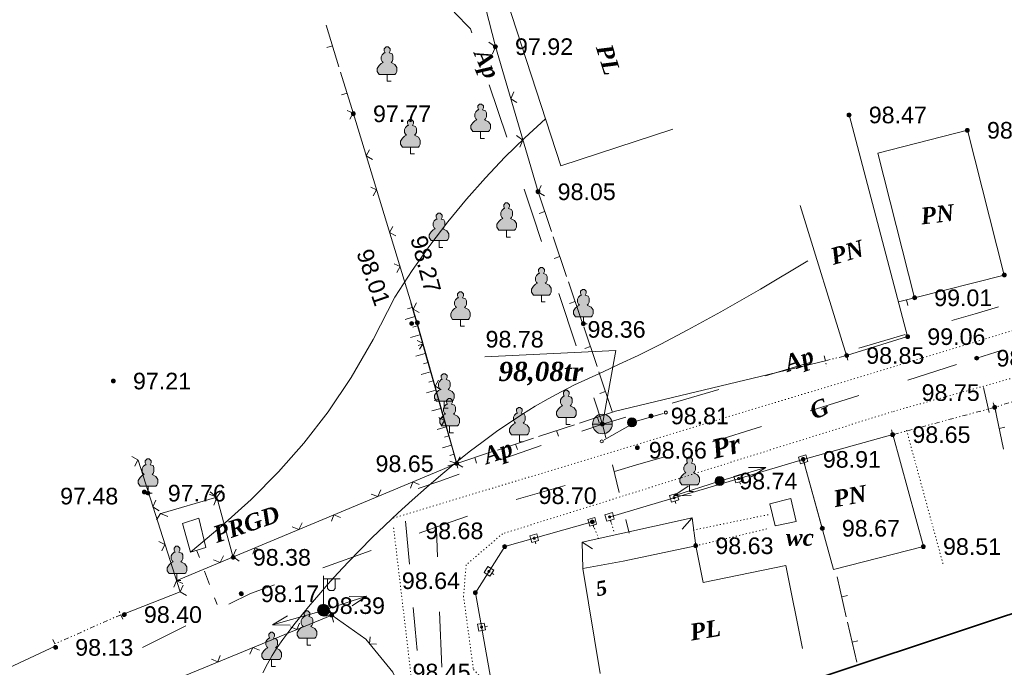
# Model space of a CAD drawing. Header units: millimetres. Extents: x 9396 to 25236, y 15106 to 31102.
# Tile 58 of 256: x 10372 to 10472, y 16436 to 16502. Entities that reach past the tile are written whole.
import ezdxf
from ezdxf.enums import TextEntityAlignment as Align

# ---------------------------------------------------------------- set-up
doc = ezdxf.new("R2010")
doc.units = ezdxf.units.MM
for name, pattern in [('DIVIDE', [1.25, 0.5, -0.25, 0, -0.25, 0, -0.25]), ('DOT', [0.25, 0, -0.25]), ('HIDDEN', [0.375, 0.25, -0.125])]:
    doc.linetypes.add(name, pattern=pattern)
for name, color, linetype, lineweight, true_color in [('1001010', 7, 'Continuous', 9, 0x000000), ('10010110', 7, 'Continuous', 20, 0xa25100), ('10010210', 7, 'Continuous', 9, 0x000000), ('1002020', 7, 'Continuous', 9, 0x000000), ('1060000', 7, 'Continuous', 9, 0x000000), ('1070000', 7, 'DOT', 9, 0x000000), ('2030003', 7, 'Continuous', 9, 0x000000), ('2030012', 7, 'Continuous', 9, 0x000000), ('21100200', 7, 'HIDDEN', 0, 0x800080), ('3000105', 7, 'DIVIDE', 9, 0x000000), ('3000113', 7, 'Continuous', 9, 0x000000), ('3000130', 7, 'Continuous', 9, 0x000000), ('3000220', 7, 'Continuous', 9, 0x000000), ('3000260', 7, 'Continuous', 9, 0x000000), ('4000210', 7, 'Continuous', 9, 0x000000), ('5010210', 7, 'Continuous', 20, 0x008000), ('5010420', 7, 'Continuous', 9, 0x000000), ('6011210', 1, 'Continuous', 9, 0xff0000), ('8010120', 7, 'Continuous', 20, 0x0080ff), ('9010110', 7, 'Continuous', 9, 0x000000)]:
    doc.layers.add(name, color=color, linetype=linetype, lineweight=lineweight, true_color=true_color)
doc.layers.add('Рамка', color=7, linetype='Continuous', lineweight=35)
doc.styles.add('10', font='timesbi.ttf', dxfattribs={"height": 0.001481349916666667})
doc.styles.add('12', font='timesbi.ttf', dxfattribs={"height": 0.001692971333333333})
doc.styles.add('2', font='timesbi.ttf', dxfattribs={"height": 0.001692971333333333})
doc.styles.add('3', font='timesbi.ttf', dxfattribs={"height": 0.001692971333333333})
doc.styles.add('9', font='timesbi.ttf', dxfattribs={"height": 0.001692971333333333})
doc.styles.add('F2', font='arial.ttf', dxfattribs={"height": 0.001692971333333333})

# ---------------------------------------------------------------- blocks, each defined once
blk = doc.blocks.new('SYMBOL21100200')
at = {"true_color": 0x800080}
h = blk.add_hatch(color=216, dxfattribs=at)
edge = h.paths.add_edge_path()
edge.add_arc((0, 0), 0.1, 0, 360)
at = {"color": 216, "linetype": 'Continuous', "lineweight": 0, "true_color": 0x800080}
blk.add_circle((0, 0), 0.1, dxfattribs=at)
blk = doc.blocks.new('SYMBOL4000210')
at = {"true_color": 0xffffff}
blk.add_hatch(color=7, dxfattribs=at).paths.add_polyline_path([(0.05, 1.75), (-0.05, 1.75), (-0.15, 1.65), (-0.15, 1.55), (-0.1, 1.45), (-0.15, 1.45), (-0.25, 1.35), (-0.3, 1.25), (-0.3, 1.1), (-0.25, 1), (-0.2, 0.95), (-0.3, 0.9), (-0.35, 0.85), (-0.4, 0.8), (-0.5, 0.65), (-0.5, 0.5), (-0.4, 0.35), (-0.3, 0.35), (-0.1, 0.35), (0, 0.35), (0.15, 0.35), (0.4, 0.35), (0.45, 0.4), (0.5, 0.5), (0.5, 0.7), (0.4, 0.85), (0.2, 0.95), (0.25, 1), (0.3, 1.1), (0.3, 1.3), (0.25, 1.4), (0.1, 1.45), (0.15, 1.55), (0.15, 1.65)])
at = {"color": 18, "linetype": 'Continuous', "lineweight": 0, "true_color": 0x000000, "flags": 128}
blk.add_lwpolyline([(0.05, 1.75), (-0.05, 1.75), (-0.15, 1.65), (-0.15, 1.55), (-0.1, 1.45), (-0.15, 1.45), (-0.25, 1.35), (-0.3, 1.25), (-0.3, 1.1), (-0.25, 1), (-0.2, 0.95), (-0.3, 0.9), (-0.35, 0.85), (-0.4, 0.8), (-0.5, 0.65), (-0.5, 0.5), (-0.4, 0.35), (-0.3, 0.35), (-0.1, 0.35), (0, 0.35), (0.15, 0.35), (0.4, 0.35), (0.45, 0.4), (0.5, 0.5), (0.5, 0.7), (0.4, 0.85), (0.2, 0.95), (0.25, 1), (0.3, 1.1), (0.3, 1.3), (0.25, 1.4), (0.1, 1.45), (0.15, 1.55), (0.15, 1.65), (0.05, 1.75)], close=True, dxfattribs=at)
blk.add_lwpolyline([(0, 0.35), (0, 0), (0.2, 0)], dxfattribs=at)
blk = doc.blocks.new('SYMBOL5010420')
at = {"true_color": 0xffffff}
h = blk.add_hatch(color=7, dxfattribs=at)
edge = h.paths.add_edge_path()
edge.add_arc((0, 0), 0.5, 0, 360)
at = {"color": 18, "linetype": 'Continuous', "lineweight": 9, "true_color": 0x000000, "flags": 128}
blk.add_lwpolyline([(-0.5, 0), (0.5, 0)], dxfattribs=at)
at = {"color": 18, "linetype": 'Continuous', "lineweight": 9, "true_color": 0x000000}
blk.add_circle((0, 0), 0.5, dxfattribs=at)
blk = doc.blocks.new('SYMBOL2030012')
at = {"true_color": 0xffffff}
h = blk.add_hatch(color=7, dxfattribs=at)
edge = h.paths.add_edge_path()
edge.add_arc((0, 0), 0.225, 0, 360)
at = {"true_color": 0x000000}
h = blk.add_hatch(color=18, dxfattribs=at)
edge = h.paths.add_edge_path()
edge.add_arc((0, 0), 0.05, 0, 360)
at = {"color": 18, "linetype": 'Continuous', "lineweight": 0, "true_color": 0x000000}
for radius in [0.225, 0.05]:
    blk.add_circle((0, 0), radius, dxfattribs=at)
blk = doc.blocks.new('SYMBOL2030003')
at = {"true_color": 0xffffff}
h = blk.add_hatch(color=7, dxfattribs=at)
edge = h.paths.add_edge_path()
edge.add_arc((0, 0), 0.3, 0, 360)
at = {"true_color": 0x000000}
h = blk.add_hatch(color=18, dxfattribs=at)
edge = h.paths.add_edge_path()
edge.add_arc((0, 0), 0.1, 0, 360)
at = {"color": 18, "linetype": 'Continuous', "lineweight": 0, "true_color": 0x000000, "flags": 128}
for points in [[(0, 0.3), (0, 1.75)], [(0, 1.6), (0.85, 1.6)], [(0.2, 1.6), (0.2, 1.1), (0.3, 1), (0.5, 1), (0.6, 1.1), (0.6, 1.6)]]:
    blk.add_lwpolyline(points, dxfattribs=at)
at = {"color": 18, "linetype": 'Continuous', "lineweight": 0, "true_color": 0x000000}
for radius in [0.3, 0.1]:
    blk.add_circle((0, 0), radius, dxfattribs=at)

msp = doc.modelspace()

# ---------------------------------------------------------------- linework, layer by layer
at = {"layer": '1001010', "color": 253}
for p, q in [((10450.25579298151, 16452.87877991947), (10448.09995698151, 16452.33981991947)), ((10389.96504298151, 16450.85205991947), (10388.31138898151, 16450.32289991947)), ((10440.19798498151, 16450.91745991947), (10439.16218098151, 16449.75733991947)), ((10428.99797498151, 16448.43745991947), (10430.04477298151, 16447.73621991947)), ((10429.05798098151, 16445.73745991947), (10430.81318098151, 16435.04871991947))]:
    msp.add_line(p, q, dxfattribs=at)
for points in [[(10426.00155698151, 16516.76817991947, 0), (10418.04965298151, 16514.34995991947, 0), (10421.32073498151, 16503.63999991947, 0), (10426.82958098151, 16486.76505991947, 0), (10438.23728098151, 16490.48845991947, 0)], [(10456.17797098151, 16491.93745991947, 0), (10462.13798498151, 16469.35745991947, 0), (10455.91797898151, 16467.43745991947, 0), (10451.19879298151, 16482.72565991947, 0)], [(10459.09027698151, 16488.04909991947, 0), (10468.21798898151, 16490.37745991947, 0), (10471.97798298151, 16475.63745991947, 0)], [(10471.97798298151, 16475.63745991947, 0), (10462.83798898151, 16473.31745991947, 0), (10459.09027698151, 16488.04909991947, 0)], [(10463.73797898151, 16447.97745991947, 0), (10460.61798298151, 16459.37745991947, 0), (10451.49797698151, 16456.85745991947, 0), (10454.58078442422, 16445.64456473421, 0)], [(10448.09995698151, 16452.33981991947, 0), (10448.63889298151, 16450.09417991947, 0), (10450.79472898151, 16450.54329991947, 0), (10450.25579298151, 16452.87877991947, 0)], [(10388.31138898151, 16450.32289991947, 0), (10389.10514098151, 16447.41249991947, 0), (10390.69264698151, 16447.87549991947, 0), (10389.96504298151, 16450.85205991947, 0)], [(10440.55798098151, 16448.05745991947, 0), (10440.19798498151, 16450.91745991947, 0), (10428.99797498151, 16448.43745991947, 0), (10429.05798098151, 16445.73745991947, 0)], [(10429.05798098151, 16445.73745991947, 0), (10433.18006498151, 16446.48587991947, 0), (10440.55798098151, 16448.05745991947, 0), (10441.30946098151, 16444.33249991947, 0), (10449.73962698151, 16446.03321991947, 0), (10451.44033898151, 16437.60305991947, 0)]]:
    msp.add_polyline3d(points, dxfattribs=at)
at = {"layer": '10010110'}
for points in [[(10409.92119898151, 16473.37761991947, 0), (10411.67856420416, 16476.08944398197, 0), (10413.47575913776, 16478.64939491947, 0), (10415.31595293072, 16481.07031085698, 0), (10417.20231473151, 16483.36502991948, 0), (10419.13801368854, 16485.54639023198, 0), (10421.12621895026, 16487.62722991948, 0), (10423.1700996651, 16489.62038710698, 0), (10425.27282498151, 16491.53869991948, 0)], [(10451.98985498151, 16477.08161991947, 0), (10447.16039751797, 16474.20960958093, 0), (10443.12003627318, 16471.89027221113, 0), (10439.76490396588, 16470.04376827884, 0), (10436.99113331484, 16468.5902582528, 0), (10434.6948570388, 16467.44990260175, 0), (10432.77220785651, 16466.54286179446, 0), (10431.11931848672, 16465.78929629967, 0), (10429.63232164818, 16465.10936658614, 0), (10428.22233551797, 16464.4348603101, 0), (10426.86042010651, 16463.74407387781, 0), (10425.53262088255, 16463.02693088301, 0), (10424.22498331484, 16462.27335491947, 0), (10422.92355287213, 16461.47326958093, 0), (10421.61437502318, 16460.61659846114, 0), (10420.28349523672, 16459.69326515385, 0), (10418.91695898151, 16458.6931932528, 0), (10417.50580727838, 16457.61048340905, 0), (10416.06106335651, 16456.4559445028, 0), (10414.59874599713, 16455.24456247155, 0), (10413.13487398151, 16453.9913232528, 0), (10411.68546609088, 16452.71121278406, 0), (10410.26654110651, 16451.4192170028, 0), (10408.89411780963, 16450.13032184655, 0), (10407.58421498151, 16448.85951325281, 0), (10406.34992357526, 16447.61988241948, 0), (10405.19262323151, 16446.41694158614, 0), (10404.11076576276, 16445.25430825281, 0), (10403.10280298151, 16444.13559991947, 0), (10402.16718670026, 16443.06443408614, 0), (10401.30236873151, 16442.04442825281, 0), (10400.50680088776, 16441.07919991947, 0), (10399.77893498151, 16440.17236658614, 0), (10399.11593027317, 16439.32263645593, 0), (10398.50977581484, 16438.50908054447, 0), (10397.95116810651, 16437.70586057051, 0), (10397.43080364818, 16436.88713825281, 0), (10396.93937893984, 16436.0270753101, 0), (10396.46759048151, 16435.09983346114, 0)], [(10409.92119898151, 16473.37761991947, 0), (10407.72103452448, 16469.06203648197, 0), (10405.46603932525, 16465.19562241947, 0), (10403.12622264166, 16461.70664210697, 0), (10400.6715937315, 16458.52335991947, 0), (10398.07216185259, 16455.57404023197, 0), (10395.29793626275, 16452.78694741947, 0), (10392.31892621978, 16450.09034585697, 0), (10389.1051409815, 16447.41249991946, 0)]]:
    msp.add_polyline3d(points, dxfattribs=at)
at = {"layer": '10010210', "color": 253}
for p, q in [((10411.68088953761, 16472.33672905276), (10411.22088953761, 16472.19672905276)), ((10412.08088953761, 16470.92672905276), (10411.55088953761, 16472.79672905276)), ((10411.95088953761, 16471.39672905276), (10410.97088953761, 16471.11672905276)), ((10412.22088953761, 16470.46672905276), (10411.76088953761, 16470.33672905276)), ((10412.62088953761, 16469.05672905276), (10412.08088953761, 16470.92672905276)), ((10412.48088953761, 16469.52672905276), (10411.52088953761, 16469.25672905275)), ((10412.75088953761, 16468.59672905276), (10412.30088953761, 16468.46672905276)), ((10413.15088953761, 16467.18672905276), (10412.62088953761, 16469.05672905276)), ((10413.02088953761, 16467.65672905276), (10412.06088953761, 16467.38672905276)), ((10413.68088953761, 16465.31672905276), (10413.15088953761, 16467.18672905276)), ((10413.28088953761, 16466.72672905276), (10412.84088953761, 16466.59672905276)), ((10413.55088953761, 16465.78672905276), (10412.61088953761, 16465.51672905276)), ((10414.22088953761, 16463.44672905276), (10413.68088953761, 16465.31672905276)), ((10413.82088953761, 16464.85672905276), (10413.38088953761, 16464.72672905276)), ((10414.08088953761, 16463.91672905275), (10413.15088953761, 16463.64672905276)), ((10414.75088953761, 16461.57672905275), (10414.22088953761, 16463.44672905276)), ((10414.35088953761, 16462.98672905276), (10413.91088953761, 16462.85672905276)), ((10414.62088953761, 16462.04672905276), (10413.70088953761, 16461.78672905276)), ((10415.28088953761, 16459.70672905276), (10414.75088953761, 16461.57672905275)), ((10415.15088953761, 16460.17672905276), (10414.24088953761, 16459.91672905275)), ((10414.88088953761, 16461.11672905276), (10414.45088953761, 16460.98672905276)), ((10415.42088953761, 16459.24672905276), (10414.99088953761, 16459.11672905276)), ((10415.82088953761, 16457.83672905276), (10415.28088953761, 16459.70672905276)), ((10415.68088953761, 16458.30672905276), (10414.78088953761, 16458.04672905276)), ((10415.95088953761, 16457.37672905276), (10415.53088953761, 16457.25672905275)), ((10416.35088953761, 16455.96672905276), (10415.82088953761, 16457.83672905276)), ((10416.22088953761, 16456.43672905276), (10415.33088953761, 16456.18672905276))]:
    msp.add_line(p, q, dxfattribs=at)
at = {"layer": '1002020', "color": 253}
for p, q in [((10450.25579298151, 16452.87877991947), (10448.09995698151, 16452.33981991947)), ((10440.19798498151, 16450.91745991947), (10439.16218098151, 16449.75733991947)), ((10428.99797498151, 16448.43745991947), (10430.04477298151, 16447.73621991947)), ((10463.73797898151, 16447.97745991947), (10454.58078442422, 16445.64456473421))]:
    msp.add_line(p, q, dxfattribs=at)
for points in [[(10456.17797098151, 16491.93745991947, 0), (10462.13798498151, 16469.35745991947, 0), (10455.91797898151, 16467.43745991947, 0), (10451.19879298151, 16482.72565991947, 0)], [(10459.09027698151, 16488.04909991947, 0), (10468.21798898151, 16490.37745991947, 0), (10471.97798298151, 16475.63745991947, 0)], [(10471.97798298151, 16475.63745991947, 0), (10462.83798898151, 16473.31745991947, 0), (10459.09027698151, 16488.04909991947, 0)], [(10463.73797898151, 16447.97745991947, 0), (10460.61798298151, 16459.37745991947, 0), (10451.49797698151, 16456.85745991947, 0), (10453.43798098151, 16449.83745991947, 0)], [(10448.09995698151, 16452.33981991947, 0), (10448.63889298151, 16450.09417991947, 0), (10450.79472898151, 16450.54329991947, 0), (10450.25579298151, 16452.87877991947, 0)], [(10440.55798098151, 16448.05745991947, 0), (10440.19798498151, 16450.91745991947, 0), (10428.99797498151, 16448.43745991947, 0), (10429.05798098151, 16445.73745991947, 0)]]:
    msp.add_polyline3d(points, dxfattribs=at)
at = {"layer": '1060000', "color": 253}
for points in [[(10417.04917498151, 16514.63785991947, 0), (10416.82159098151, 16512.04705991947, 0), (10420.15958098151, 16498.90145991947, 0)], [(10431.05799298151, 16460.45745991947, 93.67038775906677), (10432.42212186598, 16467.94704101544, 93.67038775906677), (10419.07742517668, 16467.28804364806, 93.67038775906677)]]:
    msp.add_polyline3d(points, dxfattribs=at)
at = {"layer": '1070000', "color": 253}
for p, q in [((10491.79285098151, 16470.44745991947), (10460.57209698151, 16461.71621991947)), ((10409.77227498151, 16450.86829991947), (10473.53673898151, 16470.18285991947)), ((10462.02312298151, 16459.82915991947), (10465.79585898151, 16445.99583991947)), ((10440.28501698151, 16449.64501991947), (10448.09995698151, 16451.26189991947)), ((10430.01797898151, 16450.49745991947), (10430.67350098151, 16448.74677991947)), ((10431.75148898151, 16450.98121991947), (10432.29040098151, 16449.37553991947)), ((10412.68278698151, 16425.46827991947), (10409.77227498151, 16450.07453991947)), ((10440.55798098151, 16448.05745991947), (10448.01007298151, 16449.82469991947))]:
    msp.add_line(p, q, dxfattribs=at)
for points in [[(10460.57209698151, 16461.71621991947, 0), (10420.88476898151, 16449.28077991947, 0), (10417.18048298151, 16446.10577991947, 0), (10416.91589098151, 16442.93077991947, 0)], [(10416.91589098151, 16442.93077991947, 0), (10417.9206633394, 16435.45602854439, 0), (10419.59549120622, 16433.68815468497, 0)]]:
    msp.add_polyline3d(points, dxfattribs=at)
at = {"layer": '3000105', "color": 253}
for p, q in [((10453.63891268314, 16467.38836967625), (10453.90323893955, 16466.32060021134)), ((10453.75906098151, 16466.90301991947), (10455.91797898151, 16467.43745991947)), ((10456.03812727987, 16466.9521101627), (10455.77380102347, 16468.0198796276)), ((10479.35799298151, 16464.83745991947), (10470.99797498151, 16462.15745991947)), ((10471.12732761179, 16461.67448176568), (10470.84275182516, 16462.73703370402)), ((10470.8453394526, 16462.63359266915), (10471.1811376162, 16461.58610061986)), ((10470.99797498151, 16462.15745991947), (10460.61798298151, 16459.37745991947)), ((10460.48863035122, 16459.86043807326), (10460.77320613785, 16458.79788613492)), ((10382.20797942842, 16440.58188232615), (10381.76122711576, 16441.58707502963)), ((10382.00491019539, 16441.03878810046), (10375.30559872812, 16438.06131633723)), ((10375.10252949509, 16438.51822211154), (10375.54928180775, 16437.51302940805))]:
    msp.add_line(p, q, dxfattribs=at)
at = {"layer": '3000113', "color": 253}
for p, q in [((10432.37798498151, 16461.75745991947), (10453.75906098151, 16466.90301991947)), ((10382.3770941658, 16441.13183409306), (10388.05289971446, 16443.36493791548)), ((10362.65134373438, 16431.92028082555), (10375.39864472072, 16437.87522435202))]:
    msp.add_line(p, q, dxfattribs=at)
at = {"layer": '3000130', "color": 253}
for p, q in [((10451.49797698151, 16456.85745991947), (10431.75148898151, 16450.98121991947)), ((10451.67088953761, 16456.28672905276), (10451.60088953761, 16456.52672905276)), ((10445.10088953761, 16454.32672905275), (10445.03088953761, 16454.56672905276)), ((10438.53088953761, 16452.37672905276), (10438.46088953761, 16452.61672905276)), ((10430.18088953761, 16449.91672905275), (10430.11088953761, 16450.15672905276)), ((10431.96088953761, 16450.41672905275), (10431.89088953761, 16450.65672905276)), ((10424.28088953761, 16448.24672905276), (10424.22088953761, 16448.48672905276)), ((10420.00088953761, 16445.11672905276), (10419.79088953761, 16445.25672905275)), ((10419.34088953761, 16439.87672905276), (10419.09088953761, 16439.83672905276))]:
    msp.add_line(p, q, dxfattribs=at)
for points in [[(10451.78088953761, 16457.30672905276, 0), (10451.01088953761, 16457.07672905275, 0), (10451.21088953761, 16456.40672905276, 0), (10451.98088953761, 16456.63672905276, 0), (10451.78088953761, 16457.30672905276, 0)], [(10451.50088953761, 16456.74672905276, 0), (10451.55088953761, 16456.76672905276, 0), (10451.59088953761, 16456.80672905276, 0), (10451.60088953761, 16456.85672905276, 0), (10451.59088953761, 16456.90672905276, 0), (10451.55088953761, 16456.94672905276, 0), (10451.50088953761, 16456.96672905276, 0), (10451.44088953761, 16456.94672905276, 0), (10451.40088953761, 16456.90672905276, 0), (10451.39088953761, 16456.85672905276, 0), (10451.40088953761, 16456.80672905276, 0), (10451.44088953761, 16456.76672905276, 0), (10451.50088953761, 16456.74672905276, 0)], [(10445.21088953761, 16455.35672905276, 0), (10444.44088953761, 16455.12672905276, 0), (10444.64088953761, 16454.45672905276, 0), (10445.41088953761, 16454.67672905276, 0), (10445.21088953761, 16455.35672905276, 0)], [(10444.93088953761, 16454.79672905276, 0), (10444.98088953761, 16454.80672905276, 0), (10445.02088953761, 16454.84672905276, 0), (10445.04088953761, 16454.90672905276, 0), (10445.02088953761, 16454.95672905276, 0), (10444.98088953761, 16454.99672905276, 0), (10444.93088953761, 16455.00672905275, 0), (10444.87088953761, 16454.99672905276, 0), (10444.83088953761, 16454.95672905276, 0), (10444.82088953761, 16454.90672905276, 0), (10444.83088953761, 16454.84672905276, 0), (10444.87088953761, 16454.80672905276, 0), (10444.93088953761, 16454.79672905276, 0)], [(10438.64088953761, 16453.39672905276, 0), (10437.88088953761, 16453.16672905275, 0), (10438.08088953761, 16452.49672905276, 0), (10438.84088953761, 16452.72672905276, 0), (10438.64088953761, 16453.39672905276, 0)], [(10438.36088953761, 16452.83672905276, 0), (10438.41088953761, 16452.85672905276, 0), (10438.45088953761, 16452.89672905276, 0), (10438.47088953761, 16452.94672905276, 0), (10438.45088953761, 16452.99672905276, 0), (10438.41088953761, 16453.03672905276, 0), (10438.36088953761, 16453.05672905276, 0), (10438.31088953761, 16453.03672905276, 0), (10438.27088953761, 16452.99672905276, 0), (10438.25088953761, 16452.94672905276, 0), (10438.27088953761, 16452.89672905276, 0), (10438.31088953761, 16452.85672905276, 0), (10438.36088953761, 16452.83672905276, 0)], [(10432.07088953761, 16451.44672905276, 0), (10431.31088953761, 16451.21672905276, 0), (10431.51088953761, 16450.54672905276, 0), (10432.27088953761, 16450.76672905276, 0), (10432.07088953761, 16451.44672905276, 0)], [(10430.27088953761, 16450.92672905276, 0), (10429.58088953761, 16450.73672905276, 0), (10429.77088953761, 16450.06672905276, 0), (10430.46088953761, 16450.25672905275, 0), (10430.27088953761, 16450.92672905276, 0)], [(10430.02088953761, 16450.39672905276, 0), (10430.07088953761, 16450.40672905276, 0), (10430.10088953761, 16450.44672905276, 0), (10430.12088953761, 16450.49672905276, 0), (10430.10088953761, 16450.54672905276, 0), (10430.07088953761, 16450.58672905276, 0), (10430.02088953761, 16450.59672905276, 0), (10429.97088953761, 16450.58672905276, 0), (10429.93088953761, 16450.54672905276, 0), (10429.92088953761, 16450.49672905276, 0), (10429.93088953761, 16450.44672905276, 0), (10429.97088953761, 16450.40672905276, 0), (10430.02088953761, 16450.39672905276, 0)], [(10431.79088953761, 16450.88672905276, 0), (10431.84088953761, 16450.89672905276, 0), (10431.88088953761, 16450.93672905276, 0), (10431.90088953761, 16450.99672905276, 0), (10431.88088953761, 16451.04672905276, 0), (10431.84088953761, 16451.08672905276, 0), (10431.79088953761, 16451.09672905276, 0), (10431.74088953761, 16451.08672905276, 0), (10431.70088953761, 16451.04672905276, 0), (10431.68088953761, 16450.99672905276, 0), (10431.70088953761, 16450.93672905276, 0), (10431.74088953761, 16450.89672905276, 0), (10431.79088953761, 16450.88672905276, 0)], [(10424.37088953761, 16449.26672905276, 0), (10423.68088953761, 16449.06672905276, 0), (10423.87088953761, 16448.39672905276, 0), (10424.56088953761, 16448.58672905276, 0), (10424.37088953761, 16449.26672905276, 0)], [(10424.12088953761, 16448.72672905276, 0), (10424.17088953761, 16448.73672905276, 0), (10424.21088953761, 16448.77672905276, 0), (10424.22088953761, 16448.82672905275, 0), (10424.21088953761, 16448.87672905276, 0), (10424.17088953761, 16448.91672905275, 0), (10424.12088953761, 16448.92672905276, 0), (10424.07088953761, 16448.91672905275, 0), (10424.03088953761, 16448.87672905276, 0), (10424.02088953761, 16448.82672905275, 0), (10424.03088953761, 16448.77672905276, 0), (10424.07088953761, 16448.73672905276, 0), (10424.12088953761, 16448.72672905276, 0)], [(10419.40088953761, 16445.93672905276, 0), (10419.01088953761, 16445.32672905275, 0), (10419.60088953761, 16444.95672905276, 0), (10419.99088953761, 16445.55672905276, 0), (10419.40088953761, 16445.93672905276, 0)], [(10419.50088953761, 16445.33672905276, 0), (10419.55088953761, 16445.35672905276, 0), (10419.59088953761, 16445.38672905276, 0), (10419.60088953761, 16445.44672905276, 0), (10419.59088953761, 16445.49672905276, 0), (10419.55088953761, 16445.52672905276, 0), (10419.50088953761, 16445.54672905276, 0), (10419.45088953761, 16445.52672905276, 0), (10419.41088953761, 16445.49672905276, 0), (10419.40088953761, 16445.44672905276, 0), (10419.41088953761, 16445.38672905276, 0), (10419.45088953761, 16445.35672905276, 0), (10419.50088953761, 16445.33672905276, 0)], [(10418.34088953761, 16440.06672905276, 0), (10418.47088953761, 16439.35672905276, 0), (10419.16088953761, 16439.48672905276, 0), (10419.03088953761, 16440.18672905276, 0), (10418.34088953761, 16440.06672905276, 0)], [(10418.75088953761, 16439.67672905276, 0), (10418.80088953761, 16439.68672905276, 0), (10418.84088953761, 16439.72672905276, 0), (10418.85088953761, 16439.77672905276, 0), (10418.84088953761, 16439.82672905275, 0), (10418.80088953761, 16439.85672905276, 0), (10418.75088953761, 16439.87672905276, 0), (10418.70088953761, 16439.85672905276, 0), (10418.66088953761, 16439.82672905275, 0), (10418.65088953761, 16439.77672905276, 0), (10418.66088953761, 16439.72672905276, 0), (10418.70088953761, 16439.68672905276, 0), (10418.75088953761, 16439.67672905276, 0)]]:
    msp.add_polyline3d(points, close=True, dxfattribs=at)
msp.add_polyline3d([(10430.01797898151, 16450.49745991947, 0), (10421.11799098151, 16447.97745991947, 0), (10418.11798098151, 16443.27745991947, 0), (10419.83797098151, 16433.73745991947, 0)], dxfattribs=at)
at = {"layer": '3000220', "color": 253}
for p, q in [((10404.22088953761, 16496.85672905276), (10402.92088953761, 16501.08672905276)), ((10403.57088953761, 16498.97672905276), (10403.00088953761, 16498.79672905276)), ((10405.70088953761, 16492.05672905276), (10404.40088953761, 16496.28672905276)), ((10405.05088953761, 16494.16672905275), (10404.48088953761, 16493.99672905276)), ((10425.86088953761, 16480.07672905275), (10424.50088953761, 16484.11672905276)), ((10425.18088953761, 16482.09672905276), (10424.61088953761, 16481.90672905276)), ((10427.41088953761, 16475.49672905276), (10426.05088953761, 16479.52672905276)), ((10426.73088953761, 16477.51672905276), (10426.16088953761, 16477.32672905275)), ((10428.96088953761, 16470.91672905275), (10427.60088953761, 16474.94672905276)), ((10462.84088953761, 16473.31672905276), (10461.21088953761, 16472.91672905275)), ((10428.28088953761, 16472.92672905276), (10427.71088953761, 16472.73672905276)), ((10462.02088953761, 16473.11672905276), (10462.17088953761, 16472.53672905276)), ((10430.51088953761, 16466.32672905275), (10429.15088953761, 16470.36672905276)), ((10429.83088953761, 16468.34672905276), (10429.26088953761, 16468.15672905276)), ((10432.06088953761, 16461.74672905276), (10430.70088953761, 16465.77672905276)), ((10431.38088953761, 16463.75672905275), (10430.81088953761, 16463.56672905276)), ((10432.38088953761, 16461.75672905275), (10428.71088953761, 16460.54672905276)), ((10471.00088953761, 16462.15672905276), (10471.91088953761, 16457.88672905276)), ((10428.21088953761, 16460.38672905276), (10424.55088953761, 16459.17672905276)), ((10430.54088953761, 16461.15672905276), (10430.73088953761, 16460.58672905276)), ((10426.38088953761, 16459.78672905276), (10426.57088953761, 16459.21672905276)), ((10471.45088953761, 16460.01672905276), (10472.04088953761, 16460.14672905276)), ((10424.05088953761, 16459.01672905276), (10420.38088953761, 16457.80672905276)), ((10422.21088953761, 16458.41672905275), (10422.40088953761, 16457.84672905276)), ((10419.88088953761, 16457.64672905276), (10416.22088953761, 16456.43672905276)), ((10418.05088953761, 16457.03672905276), (10418.24088953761, 16456.46672905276)), ((10454.95088953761, 16444.89672905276), (10455.89088953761, 16440.82672905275)), ((10455.42088953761, 16442.86672905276), (10456.01088953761, 16442.99672905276)), ((10456.02088953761, 16440.27672905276), (10456.95088953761, 16436.20672905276)), ((10456.49088953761, 16438.23672905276), (10457.07088953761, 16438.37672905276))]:
    msp.add_line(p, q, dxfattribs=at)
at = {"layer": '3000260', "color": 253}
for p, q in [((10420.15958098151, 16498.90145991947), (10424.50158898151, 16484.11545991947)), ((10388.05289971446, 16443.36493791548, 24.6625), (10383.77278405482, 16456.76356085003)), ((10416.21797698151, 16456.43745991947), (10387.73797498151, 16444.51745991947)), ((10391.79906298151, 16453.00505991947), (10385.99625498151, 16451.31509991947)), ((10391.79906298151, 16453.00505991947), (10393.45998498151, 16446.87305991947))]:
    msp.add_line(p, q, dxfattribs=at)
for points in [[(10419.50088953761, 16499.35672905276, 0), (10420.16088953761, 16498.88672905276, 0), (10419.85088953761, 16498.16672905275, 0)], [(10422.04088953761, 16494.28672905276, 0), (10421.72088953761, 16493.59672905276, 0), (10422.35088953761, 16493.21672905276, 0)], [(10405.34088953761, 16491.51672905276, 0), (10405.68088953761, 16492.11672905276, 0), (10405.07088953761, 16492.39672905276, 0)], [(10416.21797698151, 16456.43745991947, 0), (10412.19799298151, 16470.77745991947, 0), (10405.70118098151, 16492.05625991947, 0), (10405.70118098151, 16492.05625991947, 0)], [(10422.30088953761, 16489.83672905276, 0), (10422.96088953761, 16489.36672905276, 0), (10422.65088953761, 16488.64672905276, 0)], [(10407.64088953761, 16487.41672905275, 0), (10407.01088953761, 16487.76672905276, 0), (10407.34088953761, 16488.39672905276, 0)], [(10407.73088953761, 16483.71672905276, 0), (10408.07088953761, 16484.30672905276, 0), (10407.46088953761, 16484.58672905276, 0)], [(10424.83088953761, 16484.76672905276, 0), (10424.51088953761, 16484.07672905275, 0), (10425.15088953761, 16483.69672905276, 0)], [(10410.02088953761, 16479.61672905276, 0), (10409.39088953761, 16479.96672905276, 0), (10409.72088953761, 16480.58672905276, 0)], [(10410.11088953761, 16475.90672905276, 0), (10410.45088953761, 16476.49672905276, 0), (10409.84088953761, 16476.78672905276, 0)], [(10412.41088953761, 16471.80672905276, 0), (10411.78088953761, 16472.15672905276, 0), (10412.11088953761, 16472.78672905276, 0)], [(10412.43088953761, 16468.09672905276, 0), (10412.79088953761, 16468.67672905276, 0), (10412.18088953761, 16468.97672905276, 0)], [(10414.63088953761, 16463.93672905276, 0), (10414.01088953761, 16464.30672905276, 0), (10414.36088953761, 16464.92672905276, 0)], [(10414.63088953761, 16460.23672905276, 0), (10414.99088953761, 16460.81672905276, 0), (10414.39088953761, 16461.11672905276, 0)], [(10383.44088953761, 16456.15672905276, 12.33125), (10383.76088953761, 16456.80672905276, 12.33125), (10383.13088953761, 16457.13672905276, 12.33125)], [(10416.53088953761, 16457.10672905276, 0), (10416.21088953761, 16456.43672905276, 0), (10415.52088953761, 16456.68672905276, 0)], [(10416.84088953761, 16456.07672905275, 0), (10416.21088953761, 16456.44672905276, 0), (10416.56088953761, 16457.06672905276, 0)], [(10412.40088953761, 16454.29672905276, 0), (10411.75088953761, 16454.56672905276, 0), (10411.50088953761, 16453.91672905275, 0)], [(10392.30088953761, 16453.67672905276, 0), (10391.79088953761, 16452.99672905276, 0), (10391.02088953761, 16453.29672905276, 0)], [(10391.13088953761, 16453.54672905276, 0), (10391.80088953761, 16452.98672905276, 0), (10391.50088953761, 16452.19672905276, 0)], [(10408.50088953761, 16453.74672905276, 0), (10408.19088953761, 16453.07672905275, 0), (10407.50088953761, 16453.32672905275, 0)], [(10385.94088953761, 16451.60672905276, 12.33125), (10385.29088953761, 16452.00672905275, 12.33125), (10385.60088953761, 16452.68672905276, 12.33125)], [(10386.79088953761, 16451.02672905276, 0), (10386.06088953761, 16451.33672905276, 0), (10385.64088953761, 16450.68672905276, 0)], [(10404.38088953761, 16450.93672905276, 0), (10403.72088953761, 16451.20672905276, 0), (10403.48088953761, 16450.56672905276, 0)], [(10400.48088953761, 16450.39672905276, 0), (10400.16088953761, 16449.71672905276, 0), (10399.48088953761, 16449.97672905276, 0)], [(10386.20088953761, 16447.52672905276, 12.33125), (10386.51088953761, 16448.17672905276, 12.33125), (10385.89088953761, 16448.49672905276, 12.33125)], [(10393.75088953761, 16447.71672905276, 0), (10393.43088953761, 16446.96672905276, 0), (10394.08088953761, 16446.49672905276, 0)], [(10396.36088953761, 16447.58672905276, 0), (10395.70088953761, 16447.84672905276, 0), (10395.45088953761, 16447.20672905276, 0)], [(10392.46088953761, 16447.03672905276, 0), (10392.14088953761, 16446.35672905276, 0), (10391.46088953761, 16446.61672905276, 0)], [(10388.33088953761, 16444.22672905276, 0), (10387.68088953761, 16444.49672905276, 0), (10387.43088953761, 16443.84672905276, 0)], [(10388.70088953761, 16442.97672905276, 12.33125), (10388.05088953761, 16443.37672905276, 12.33125), (10388.36088953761, 16444.05672905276, 12.33125)], [(10387.41797498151, 16434.37745991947, 0), (10403.49798898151, 16440.99745991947, 0), (10406.97798098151, 16438.53745991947, 0), (10409.71797098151, 16435.19745991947, 0), (10411.55797098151, 16431.25745991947, 0), (10411.59799098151, 16421.99745991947, 0)], [(10399.29088953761, 16439.80672905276, 0), (10399.94088953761, 16439.53672905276, 0), (10400.20088953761, 16440.17672905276, 0)], [(10402.77088953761, 16440.89672905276, 0), (10403.51088953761, 16440.98672905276, 0), (10403.66088953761, 16440.26672905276, 0)], [(10407.42088953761, 16438.77672905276, 0), (10407.35088953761, 16438.07672905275, 0), (10408.04088953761, 16438.02672905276, 0)], [(10395.15088953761, 16437.01672905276, 0), (10395.47088953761, 16437.69672905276, 0), (10396.15088953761, 16437.43672905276, 0)], [(10391.25088953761, 16436.49672905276, 0), (10391.90088953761, 16436.22672905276, 0), (10392.15088953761, 16436.86672905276, 0)]]:
    msp.add_polyline3d(points, dxfattribs=at)
at = {"layer": '5010210'}
for p, q in [((10421.31088953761, 16489.68672905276), (10419.54088953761, 16495.00672905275)), ((10423.08088953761, 16484.37672905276), (10423.97088953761, 16481.71672905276)), ((10423.97088953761, 16481.71672905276), (10424.86088953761, 16479.05672905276)), ((10428.40088953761, 16468.42672905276), (10426.63088953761, 16473.74672905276)), ((10469.00088953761, 16471.68672905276), (10471.38088953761, 16472.38672905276)), ((10466.63088953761, 16470.98672905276), (10469.00088953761, 16471.68672905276)), ((10461.89088953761, 16469.57672905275), (10457.15088953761, 16468.17672905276)), ((10450.03088953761, 16466.06672905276), (10452.40088953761, 16466.77672905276)), ((10447.66088953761, 16465.36672905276), (10450.03088953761, 16466.06672905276)), ((10442.92088953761, 16463.96672905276), (10438.17088953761, 16462.56672905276)), ((10430.17088953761, 16463.11672905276), (10431.06088953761, 16460.45672905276)), ((10428.97088953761, 16459.72672905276), (10431.06088953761, 16460.45672905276)), ((10431.06088953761, 16460.45672905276), (10433.43088953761, 16461.15672905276)), ((10431.40088953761, 16459.06672905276), (10431.06088953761, 16460.45672905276)), ((10424.81088953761, 16458.26672905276), (10420.64088953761, 16456.80672905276)), ((10432.08088953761, 16456.28672905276), (10432.76088953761, 16453.49672905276)), ((10414.40088953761, 16454.61672905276), (10416.48088953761, 16455.34672905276)), ((10412.31088953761, 16453.88672905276), (10414.40088953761, 16454.61672905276)), ((10411.02088953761, 16450.56672905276), (10411.41088953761, 16446.17672905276)), ((10433.79088953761, 16449.32672905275), (10433.45088953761, 16450.71672905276)), ((10412.00088953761, 16439.57672905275), (10411.80088953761, 16441.77672905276)), ((10412.19088953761, 16437.37672905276), (10412.00088953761, 16439.57672905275))]:
    msp.add_line(p, q, dxfattribs=at)
msp.add_polyline3d([(10415.95088953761, 16502.39672905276, 0), (10417.64088953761, 16500.71672905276, 0), (10417.77088953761, 16500.31672905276, 0)], dxfattribs=at)
at = {"layer": '6011210'}
for p, q in [((10442.99470098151, 16454.65095991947), (10447.69311830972, 16456.04195762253)), ((10442.99470098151, 16454.65095991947, 58.22963701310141), (10438.33601354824, 16453.13220009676, 58.22963701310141)), ((10402.38198257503, 16441.41097207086, 58.22963701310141), (10407.0406700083, 16442.92973189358, 58.22963701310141)), ((10402.19589058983, 16441.31792607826), (10397.47778890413, 16439.99523318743))]:
    msp.add_line(p, q, dxfattribs=at)
for points in [[(10445.92111661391, 16456.03879692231, 0), (10447.69311830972, 16456.04195762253, 0), (10447.69311830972, 16456.04195762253, 0), (10446.20499369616, 16455.07993624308, 0)], [(10440.10726835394, 16453.18374050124, 58.22963701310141), (10438.33601354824, 16453.13220009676, 58.22963701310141), (10438.33601354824, 16453.13220009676, 58.22963701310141), (10439.79731736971, 16454.13449303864, 58.22963701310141)], [(10405.2694152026, 16442.87819148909, 58.22963701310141), (10407.0406700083, 16442.92973189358, 58.22963701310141), (10407.0406700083, 16442.92973189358, 58.22963701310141), (10405.57936618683, 16441.92743895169, 58.22963701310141)], [(10399.24964998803, 16439.97268769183, 0), (10397.47778890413, 16439.99523318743, 0), (10397.47778890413, 16439.99523318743, 0), (10398.97971266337, 16440.93556558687, 0)]]:
    msp.add_polyline3d(points, dxfattribs=at)
at = {"layer": '8010120'}
for p, q in [((10471.75088953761, 16467.96672905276), (10469.18088953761, 16467.16672905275)), ((10462.15088953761, 16464.93672905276), (10467.12088953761, 16466.51672905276)), ((10470.44088953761, 16461.64672905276), (10469.86088953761, 16464.18672905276)), ((10457.18088953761, 16463.35672905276), (10454.69088953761, 16462.57672905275)), ((10454.69088953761, 16462.57672905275), (10452.21088953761, 16461.78672905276)), ((10442.27088953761, 16458.63672905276), (10447.24088953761, 16460.20672905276)), ((10434.78088953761, 16456.35672905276), (10432.28088953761, 16455.63672905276)), ((10437.29088953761, 16457.07672905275), (10434.78088953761, 16456.35672905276)), ((10422.26088953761, 16452.75672905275), (10427.27088953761, 16454.19672905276)), ((10414.86088953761, 16450.21672905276), (10412.41088953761, 16449.33672905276)), ((10417.32088953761, 16451.08672905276), (10414.86088953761, 16450.21672905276)), ((10414.26088953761, 16446.92672905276, 24.69356125), (10414.15088953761, 16449.73672905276, 24.69356125)), ((10390.02088953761, 16446.84672905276), (10389.76088953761, 16447.53672905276)), ((10402.59088953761, 16445.82672905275), (10407.50088953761, 16447.58672905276)), ((10390.53088953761, 16445.48672905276), (10391.05088953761, 16444.12672905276)), ((10395.22088953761, 16443.19672905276), (10393.02088953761, 16442.09672905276)), ((10397.68088953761, 16444.07672905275), (10395.22088953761, 16443.19672905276)), ((10391.82088953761, 16442.07672905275), (10391.56088953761, 16442.75672905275)), ((10414.48088953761, 16441.31672905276, 24.69356125), (10414.70088953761, 16435.70672905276, 24.69356125)), ((10384.24088953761, 16437.70672905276), (10388.63088953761, 16439.90672905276))]:
    msp.add_line(p, q, dxfattribs=at)
at = {"layer": '9010110', "color": 253}
for p, q in [((10434.06414305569, 16460.62496954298), (10437.23352250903, 16461.54422678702)), ((10434.10672098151, 16460.49447991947), (10431.24865707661, 16458.84479185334))]:
    msp.add_line(p, q, dxfattribs=at)
for points in [[(10437.67164791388, 16461.62779562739, 0), (10437.65155172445, 16461.70279562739, 0), (10437.59664791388, 16461.75769943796, 0), (10437.52164791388, 16461.77779562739, 0), (10437.44664791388, 16461.75769943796, 0), (10437.39174410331, 16461.70279562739, 0), (10437.37164791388, 16461.62779562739, 0), (10437.39174410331, 16461.55279562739, 0), (10437.44664791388, 16461.49789181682, 0), (10437.52164791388, 16461.47779562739, 0), (10437.59664791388, 16461.49789181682, 0), (10437.65155172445, 16461.55279562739, 0), (10437.67164791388, 16461.62779562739, 0)], [(10431.13883308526, 16458.69482021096, 0), (10431.11873689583, 16458.76982021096, 0), (10431.06383308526, 16458.82472402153, 0), (10430.98883308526, 16458.84482021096, 0), (10430.91383308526, 16458.82472402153, 0), (10430.85892927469, 16458.76982021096, 0), (10430.83883308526, 16458.69482021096, 0), (10430.85892927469, 16458.61982021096, 0), (10430.91383308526, 16458.5649164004, 0), (10430.98883308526, 16458.54482021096, 0), (10431.06383308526, 16458.5649164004, 0), (10431.11873689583, 16458.61982021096, 0), (10431.13883308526, 16458.69482021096, 0)]]:
    msp.add_polyline3d(points, close=True, dxfattribs=at)
at = {"layer": 'Рамка'}
msp.add_lwpolyline([(10158.50583750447, 16639.10913491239), (10559.3845528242, 16772.39323313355), (10649.93347060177, 16500.04916271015), (10249.05475528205, 16366.76506448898)], close=True, dxfattribs=at)

# ---------------------------------------------------------------- block references
at = {"layer": '2030003', "color": 253, "xscale": 2, "yscale": 2, "zscale": 2}
msp.add_blockref('SYMBOL2030003', (10402.66172329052, 16441.50216920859), dxfattribs=at)
at = {"layer": '2030012', "color": 253, "xscale": 2, "yscale": 2, "zscale": 2}
for p in [(10434.06414305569, 16460.62496954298), (10442.99470098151, 16454.65095991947)]:
    msp.add_blockref('SYMBOL2030012', p, dxfattribs=at)
at = {"layer": '21100200', "xscale": 2, "yscale": 2, "zscale": 2}
for p in [(10420.15798098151, 16498.89745991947, 195.84), (10405.69798098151, 16492.05745991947, 195.54), (10456.17798098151, 16491.93745991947, 196.94), (10468.21798098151, 16490.37745991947, 197.26), (10424.49798098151, 16484.11745991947, 196.1), (10471.97798098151, 16475.63745991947, 197.74), (10462.83798098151, 16473.31745991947, 198.02), (10411.63798098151, 16470.69745991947, 196.02), (10412.19798098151, 16470.77745991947, 196.54), (10429.11798098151, 16470.67745991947, 196.72), (10462.13798098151, 16469.35745991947, 198.12), (10455.91798098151, 16467.43745991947, 197.7), (10469.17946098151, 16467.16493991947, 197.4941), (10381.25798098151, 16464.83745991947, 194.42), (10470.99798098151, 16462.15745991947, 197.5), (10436.01798098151, 16461.27745991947, 197.62), (10431.05798098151, 16460.45745991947, 197.56), (10460.61798098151, 16459.37745991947, 197.3), (10434.61490098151, 16458.04741991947, 197.31446), (10416.21798098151, 16456.43745991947, 197.3), (10451.49798098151, 16456.85745991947, 197.82), (10442.99470098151, 16454.65095991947, 197.47698), (10384.41798098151, 16453.53745991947, 194.96), (10384.79798098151, 16453.41745991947, 195.52), (10430.01798098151, 16450.49745991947, 197.4), (10453.43798098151, 16449.83745991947, 197.34), (10421.11798098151, 16447.97745991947, 197.36), (10440.55798098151, 16448.05745991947, 197.26), (10463.73798098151, 16447.97745991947, 197.02), (10393.45798098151, 16446.87745991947, 196.76), (10394.28276098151, 16443.16899991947, 196.33494), (10418.11798098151, 16443.27745991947, 197.28), (10382.37042098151, 16441.04771991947, 196.80286), (10403.49798098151, 16440.99745991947, 196.78), (10375.37406098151, 16437.70437991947, 196.26644)]:
    msp.add_blockref('SYMBOL21100200', p, dxfattribs=at)
at = {"layer": '4000210', "color": 253, "xscale": 2, "yscale": 2, "zscale": 2}
for p in [(10409.13328898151, 16495.37509991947), (10418.65823298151, 16489.55429991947), (10411.51443298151, 16487.96677991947), (10421.30415098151, 16479.50021991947), (10414.42494498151, 16478.44181991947), (10424.84365214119, 16472.88952127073, 116.1676213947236), (10416.60618504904, 16470.41828114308, 116.1676213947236), (10429.11798898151, 16470.67745991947), (10414.95387498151, 16462.08605991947), (10427.37824824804, 16460.40804355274), (10415.49281098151, 16459.57091991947), (10422.59797098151, 16458.65745991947), (10384.79797698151, 16453.41745991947), (10439.93797098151, 16453.57745991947), (10387.73797498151, 16444.51745991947), (10400.97797098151, 16437.93745991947), (10397.37798898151, 16435.75745991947)]:
    msp.add_blockref('SYMBOL4000210', p, dxfattribs=at)
at = {"layer": '5010420', "color": 253, "xscale": 2, "yscale": 2, "zscale": 2}
msp.add_blockref('SYMBOL5010420', (10431.05799298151, 16460.45745991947), dxfattribs=at)

# ---------------------------------------------------------------- texts
at = {"layer": '1001010', "color": 253, "style": '9'}
for s, rotation, p in [('PL', 287.1999999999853, (10431.18915998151, 16499.07698991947)), ('PN', 6.700000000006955, (10463.47412998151, 16481.62327991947)), ('PN', 16.50000000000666, (10454.32838898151, 16477.46745991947)), ('PN', 10.39999999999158, (10454.57797798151, 16452.81101232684)), ('PRGD', 18.89999999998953, (10391.50201798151, 16449.13227991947)), ('PL', 9.39999999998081, (10439.98915998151, 16439.23025991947))]:
    msp.add_text(s, height=1.692971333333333, rotation=rotation, dxfattribs=at).set_placement(p, align=Align.MIDDLE_LEFT)
msp.add_text('wc', height=1.692971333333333, dxfattribs=at).set_placement((10449.74734298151, 16448.90647991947), align=Align.MIDDLE_LEFT)
at = {"layer": '1001010', "color": 1, "true_color": 0xff0000, "style": '10'}
msp.add_text('5', height=1.481349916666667, rotation=9.899999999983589, dxfattribs=at).set_placement((10430.40915998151, 16443.65025991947), align=Align.MIDDLE_LEFT)
at = {"layer": '1070000', "color": 253, "style": '2'}
msp.add_text('Pr', height=1.930410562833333, rotation=14.10000000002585, dxfattribs=at).set_placement((10442.23450698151, 16457.84557991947), align=Align.MIDDLE_LEFT)
at = {"layer": '21100200', "color": 253, "style": 'F2'}
for s, p in [('97.92', (10422.15798098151, 16498.89745991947, 195.84)), ('97.77', (10407.69798098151, 16492.05745991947, 195.54)), ('98.47', (10458.17798098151, 16491.93745991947, 196.94)), ('98.63', (10470.21798098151, 16490.37745991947, 197.26)), ('98.05', (10426.49798098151, 16484.11745991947, 196.1)), ('99.01', (10464.83798098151, 16473.31745991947, 198.02)), ('98.36', (10429.53798098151, 16470.09745991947, 196.72)), ('99.06', (10464.13798098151, 16469.35745991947, 198.12)), ('98.78', (10419.15798098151, 16469.09745991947, 197.56)), ('98.85', (10457.91798098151, 16467.43745991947, 197.7)), ('98.75', (10471.17946098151, 16467.16493991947, 197.4941)), ('97.21', (10383.25798098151, 16464.83745991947, 194.42)), ('98.75', (10463.55798098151, 16463.65745991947, 197.5)), ('98.81', (10438.01798098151, 16461.27745991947, 197.62)), ('98.65', (10462.61798098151, 16459.37745991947, 197.3)), ('98.66', (10435.77490098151, 16457.78741991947, 13.77446)), ('98.65', (10407.95798098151, 16456.41745991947, 197.3)), ('98.91', (10453.49798098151, 16456.85745991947, 197.82)), ('98.74', (10444.99470098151, 16454.65095991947, 197.47698)), ('97.76', (10386.79798098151, 16453.41745991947, 195.52)), ('97.48', (10375.83798098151, 16453.11745991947, 194.96)), ('98.70', (10424.55798098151, 16453.15745991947, 197.4)), ('98.68', (10413.01798098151, 16449.57745991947, 197.36)), ('98.67', (10455.43798098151, 16449.83745991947, 197.34)), ('98.63', (10442.55798098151, 16448.05745991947, 197.26)), ('98.51', (10465.73798098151, 16447.97745991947, 197.02)), ('98.38', (10395.45798098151, 16446.87745991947, 196.76)), ('98.64', (10410.63798098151, 16444.49745991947, 197.28)), ('98.17', (10396.28276098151, 16443.16899991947, 196.33494)), ('98.39', (10402.99798098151, 16441.95745991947, 196.78)), ('98.40', (10384.37042098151, 16441.04771991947, 196.80286)), ('98.13', (10377.37406098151, 16437.70437991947, 196.26644)), ('98.45', (10411.71798098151, 16435.19745991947, 196.9))]:
    msp.add_text(s, height=1.692971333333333, dxfattribs=at).set_placement(p, align=Align.MIDDLE_LEFT)
for s, rotation, p in [('98.27', 285.1000000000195, (10412.29798098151, 16479.59745991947, 196.54)), ('98.01', 289.1000000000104, (10406.77798098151, 16478.19745991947, 196.02))]:
    msp.add_text(s, height=1.692971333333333, rotation=rotation, dxfattribs=at).set_placement(p, align=Align.MIDDLE_LEFT)
at = {"layer": '5010210', "color": 253}
for rotation, style, p in [(293.4000000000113, '2', (10418.72088953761, 16498.53672905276)), (19.10000000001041, '3', (10449.66088953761, 16466.55672905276)), (19.20000000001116, '3', (10419.00088953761, 16457.14672905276))]:
    msp.add_text('Ap', height=1.692971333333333, rotation=rotation, dxfattribs=dict(at, style=style)).set_placement(p, align=Align.MIDDLE_LEFT)
at = {"layer": '5010420', "color": 253, "style": '12'}
msp.add_text('98,08tr', height=1.957074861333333, dxfattribs=at).set_placement((10420.47799298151, 16465.81745991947), align=Align.MIDDLE_LEFT)
at = {"layer": '8010120', "color": 253, "style": '2'}
msp.add_text('G', height=1.692971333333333, rotation=23.70000000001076, dxfattribs=at).set_placement((10452.29088953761, 16461.65672905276), align=Align.MIDDLE_LEFT)

doc.saveas('drawing.dxf')
